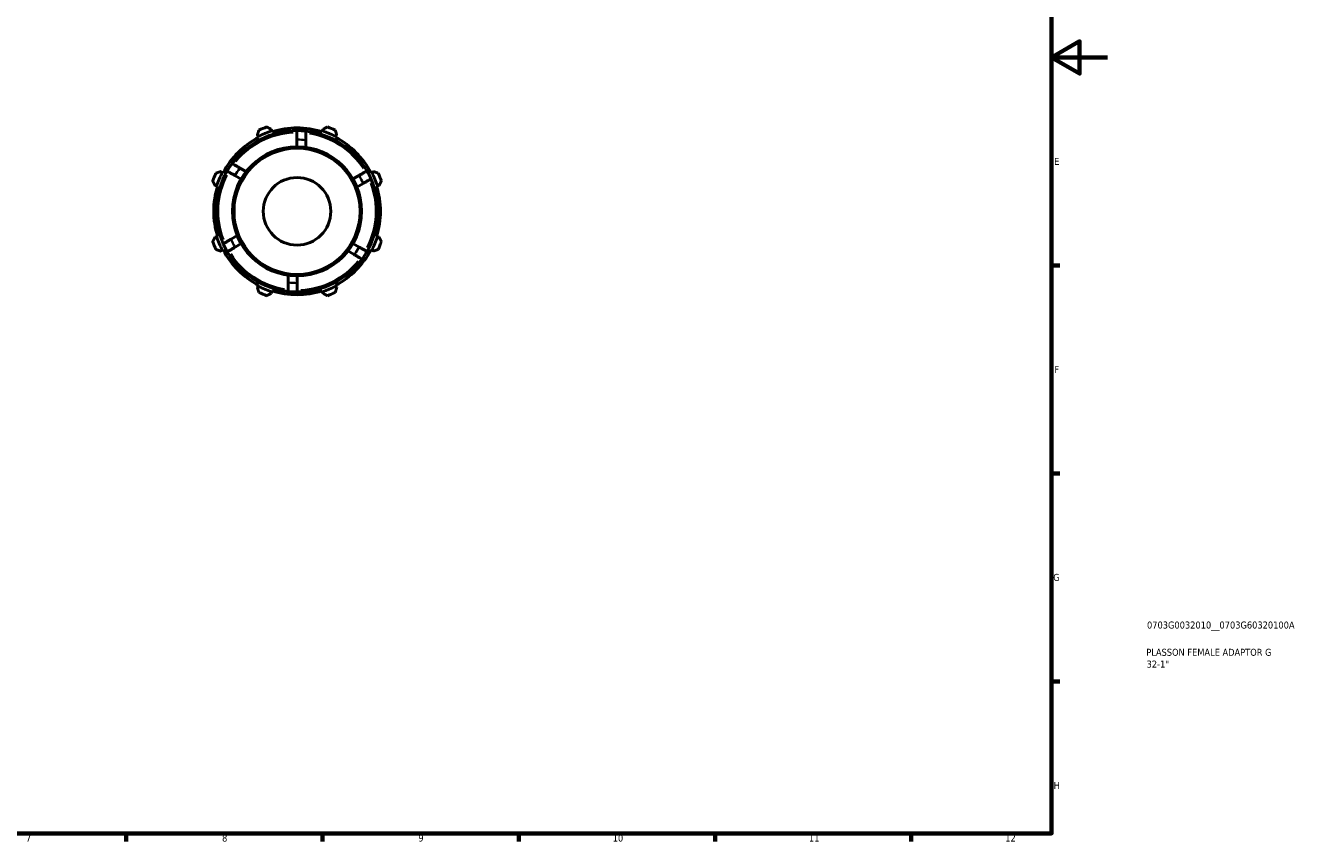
# Model space of a CAD drawing. Header units: millimetres. Extents: x 0 to 909, y 0 to 594.
# Tile 3 of 4: x 455 to 909, y 17 to 308. Entities that reach past the tile are written whole.
import ezdxf

# ---------------------------------------------------------------- set-up
doc = ezdxf.new("R2010")
doc.units = ezdxf.units.MM
for name, color, linetype, lineweight in [('Border (ISO)', 7, 'Continuous', 70), ('Title (ISO)', 7, 'Continuous', 50), ('Visible (ISO)', 7, 'Continuous', 50), ('Visible Narrow (ISO)', 7, 'Continuous', 35)]:
    doc.layers.add(name, color=color, linetype=linetype, lineweight=lineweight)
doc.styles.add('Note Text (ISO)', font='tahoma.ttf')

# ---------------------------------------------------------------- blocks, each defined once
blk = doc.blocks.new('Borders Default Border')
at = {"layer": 'Border (ISO)'}
for p, q in [((821, 222.75), (823.9, 222.75)), ((821, 148.5), (823.9, 148.5)), ((821, 74.25), (823.9, 74.25)), ((490.58, 20), (490.58, 17.1)), ((560.67, 20), (560.67, 17.1)), ((630.75, 20), (630.75, 17.1)), ((700.83, 20), (700.83, 17.1)), ((770.92, 20), (770.92, 17.1))]:
    blk.add_line(p, q, dxfattribs=at)
at = {"layer": 'Border (ISO)', "flags": 128}
for points in [[(20, 20), (20, 574), (821, 574), (821, 20), (20, 20)], [(841, 297), (821, 297), (831, 302.77), (831, 291.23), (821, 297)]]:
    blk.add_lwpolyline(points, dxfattribs=at)
at = {"layer": 'Border (ISO)', "color": 232, "true_color": 0xca0064, "char_height": 2.5, "attachment_point": 7, "style": 'Note Text (ISO)'}
for s, insert in [('E', (821.94, 258.63)), ('F', (822, 184.38)), ('G', (821.61, 110.08)), ('H', (821.74, 35.88)), ('7', (454.77, 17.1)), ('8', (524.81, 17.04)), ('9', (594.88, 17.05)), ('10', (664.29, 17.05)), ('11', (734.37, 17.1)), ('12', (804.46, 17.1))]:
    blk.add_mtext(s, dxfattribs=dict(at, insert=insert))
blk = doc.blocks.new('Title Blocks ISO')
at = {"layer": 'Title (ISO)', "color": 232, "true_color": 0xca0064, "style": 'Note Text (ISO)'}
for tag, p in [('PART_NUMBER_001', (34.08, 73.13)), ('DESCRIPTION_001', (33.84, 63.4)), ('DESCRIPTION_002', (33.93, 59.18))]:
    blk.add_attdef(tag, p, '', height=2.5, dxfattribs=at)

msp = doc.modelspace()

# ---------------------------------------------------------------- linework, layer by layer
at = {"layer": 'Visible (ISO)'}
for p, q in [((537.398, 269.296), (537.694, 268.728)), ((537.694, 268.728), (537.841, 268.444)), ((542.538, 270.734), (542.345, 271.345)), ((542.634, 270.429), (542.538, 270.734)), ((560.628, 270.734), (560.532, 270.429)), ((560.821, 271.345), (560.628, 270.734)), ((565.325, 268.444), (565.472, 268.728)), ((565.472, 268.728), (565.768, 269.296)), ((551.555, 267.647), (551.555, 265.087)), ((554.755, 264.867), (554.755, 267.449)), ((524.902, 255.936), (524.334, 256.231)), ((525.185, 255.788), (524.902, 255.936)), ((529.399, 254.822), (531.616, 253.542)), ((533.406, 256.204), (531.169, 257.495)), ((573.739, 254.871), (571.522, 253.591)), ((578.264, 255.936), (577.98, 255.788)), ((578.832, 256.231), (578.264, 255.936)), ((522.285, 251.284), (522.895, 251.092)), ((522.895, 251.092), (523.2, 250.996)), ((572.932, 250.71), (575.168, 252.001)), ((579.966, 250.996), (580.271, 251.092)), ((580.271, 251.092), (580.881, 251.284)), ((522.895, 233.001), (522.285, 232.809)), ((523.2, 233.098), (522.895, 233.001)), ((530.234, 233.383), (527.998, 232.092)), ((580.271, 233.001), (579.966, 233.098)), ((580.881, 232.809), (580.271, 233.001)), ((524.334, 227.862), (524.902, 228.157)), ((524.902, 228.157), (525.185, 228.305)), ((529.427, 229.222), (531.644, 230.502)), ((569.76, 227.889), (571.996, 226.598)), ((573.767, 229.271), (571.55, 230.551)), ((577.98, 228.305), (578.264, 228.157)), ((578.264, 228.157), (578.832, 227.862)), ((548.411, 219.226), (548.411, 216.644)), ((551.611, 216.447), (551.611, 219.007)), ((537.694, 215.365), (537.398, 214.798)), ((537.841, 215.649), (537.694, 215.365)), ((542.538, 213.359), (542.634, 213.664)), ((560.532, 213.664), (560.628, 213.359)), ((565.472, 215.365), (565.325, 215.649)), ((565.768, 214.798), (565.472, 215.365)), ((542.345, 212.748), (542.538, 213.359)), ((560.628, 213.359), (560.821, 212.748))]:
    msp.add_line(p, q, dxfattribs=at)
for radius in [23.04, 12.059]:
    msp.add_circle((551.583, 242.047), radius, dxfattribs=at)
for radius, start, end in [(29.76, 117.5, 152.5), (28.8, 90.05584, 143.67682), (30.08, 107.5, 117.5), (32, 109.79198, 115.20802), (29.76, 72.5, 107.5), (28.8, 83.67682, 90.05584), (28.8, 30.05584, 83.67682), (30.08, 62.5, 72.5), (32, 64.79198, 70.20802), (29.76, 27.5, 62.5), (32, 154.79198, 160.20802), (28.8, 150.05584, 203.67682), (30.08, 152.5, 162.5), (28.8, 143.67682, 150.05584), (28.8, 23.67682, 30.05584), (30.08, 17.5, 27.5), (32, 19.79198, 25.20802), (29.76, 162.5, 197.5), (28.8, 330.05584, 23.67682), (29.76, 342.5, 17.5), (30.08, 197.5, 207.5), (30.08, 332.5, 342.5), (32, 199.79198, 205.20802), (29.76, 207.5, 242.5), (28.8, 203.67682, 210.05584), (28.8, 210.05584, 263.67682), (29.76, 297.5, 332.5), (28.8, 323.67682, 330.05584), (32, 334.79198, 340.20802), (28.8, 270.05584, 323.67682), (30.08, 242.5, 252.5), (29.76, 252.5, 287.5), (30.08, 287.5, 297.5), (32, 244.79198, 250.20802), (28.8, 263.67682, 270.05584), (32, 289.79198, 295.20802)]:
    msp.add_arc((551.583, 242.047), radius, start, end, dxfattribs=at)
for points, weights in [([(537.954, 270.999), (537.67, 270.13), (537.398, 269.296)], [1.01262619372, 1.00911492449, 1.00479491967]), ([(542.345, 271.345), (541.563, 271.742), (540.748, 272.156)], [1.00479491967, 1.00911492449, 1.01262619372]), ([(562.418, 272.156), (561.603, 271.742), (560.821, 271.345)], [1.01262619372, 1.00911492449, 1.00479491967]), ([(565.768, 269.296), (565.496, 270.13), (565.212, 270.999)], [1.00479491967, 1.00911492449, 1.01262619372]), ([(524.334, 256.231), (523.5, 255.959), (522.63, 255.676)], [1.00479491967, 1.00911492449, 1.01262619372]), ([(580.535, 255.676), (579.666, 255.959), (578.832, 256.231)], [1.01262619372, 1.00911492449, 1.00479491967]), ([(521.473, 252.882), (521.887, 252.067), (522.285, 251.284)], [1.01262619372, 1.00911492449, 1.00479491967]), ([(580.881, 251.284), (581.279, 252.067), (581.693, 252.882)], [1.00479491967, 1.00911492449, 1.01262619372]), ([(522.285, 232.809), (521.887, 232.026), (521.473, 231.211)], [1.00479491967, 1.00911492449, 1.01262619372]), ([(581.693, 231.211), (581.279, 232.026), (580.881, 232.809)], [1.01262619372, 1.00911492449, 1.00479491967]), ([(522.63, 228.418), (523.5, 228.134), (524.334, 227.862)], [1.01262619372, 1.00911492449, 1.00479491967]), ([(578.832, 227.862), (579.666, 228.134), (580.535, 228.418)], [1.00479491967, 1.00911492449, 1.01262619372]), ([(537.398, 214.798), (537.67, 213.963), (537.954, 213.094)], [1.00479491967, 1.00911492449, 1.01262619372]), ([(565.212, 213.094), (565.496, 213.963), (565.768, 214.798)], [1.01262619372, 1.00911492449, 1.00479491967]), ([(540.748, 211.937), (541.563, 212.351), (542.345, 212.748)], [1.01262619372, 1.00911492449, 1.00479491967]), ([(560.821, 212.748), (561.603, 212.351), (562.418, 211.937)], [1.00479491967, 1.00911492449, 1.01262619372])]:
    msp.add_rational_spline(points, weights, degree=2, dxfattribs=at)
for points, knots in [([(551.555, 270.847), (551.555, 270.847), (551.555, 270.754), (551.555, 270.452), (551.555, 270.189), (551.555, 269.63), (551.555, 269.236), (551.555, 268.506), (551.555, 268.041), (551.555, 267.647)], [0, 0, 0, 0, 0.11847699, 0.11847699, 0.236954, 0.236954, 0.35543106, 0.35543106, 0.47390816, 0.47390816, 0.47390816, 0.47390816]), ([(554.755, 267.449), (554.755, 267.848), (554.755, 268.318), (554.755, 269.053), (554.755, 269.45), (554.755, 270.011), (554.755, 270.276), (554.755, 270.579), (554.755, 270.671), (554.755, 270.671)], [-0.47557166, -0.47557166, -0.47557166, -0.47557166, -0.35593326, -0.35593326, -0.23682682, -0.23682682, -0.11822826, -0.11822826, 0, 0, 0, 0]), ([(526.627, 256.422), (526.627, 256.422), (526.707, 256.376), (526.969, 256.225), (527.197, 256.093), (527.681, 255.814), (528.022, 255.617), (528.654, 255.252), (529.057, 255.02), (529.399, 254.822)], [0, 0, 0, 0, 0.11847699, 0.11847699, 0.236954, 0.236954, 0.35543106, 0.35543106, 0.47390816, 0.47390816, 0.47390816, 0.47390816]), ([(531.169, 257.495), (530.824, 257.694), (530.418, 257.929), (529.78, 258.297), (529.437, 258.495), (528.951, 258.776), (528.722, 258.908), (528.459, 259.06), (528.379, 259.106), (528.379, 259.106)], [-0.47557166, -0.47557166, -0.47557166, -0.47557166, -0.35593326, -0.35593326, -0.23682682, -0.23682682, -0.11822826, -0.11822826, 0, 0, 0, 0]), ([(576.51, 256.471), (576.51, 256.471), (576.43, 256.425), (576.169, 256.273), (575.941, 256.142), (575.457, 255.863), (575.116, 255.666), (574.484, 255.301), (574.081, 255.068), (573.739, 254.871)], [0, 0, 0, 0, 0.11847699, 0.11847699, 0.236954, 0.236954, 0.35543106, 0.35543106, 0.47390816, 0.47390816, 0.47390816, 0.47390816]), ([(575.168, 252.001), (575.514, 252.2), (575.92, 252.435), (576.557, 252.803), (576.901, 253.001), (577.387, 253.282), (577.616, 253.414), (577.878, 253.566), (577.959, 253.612), (577.959, 253.612)], [-0.47557166, -0.47557166, -0.47557166, -0.47557166, -0.35593326, -0.35593326, -0.23682682, -0.23682682, -0.11822826, -0.11822826, 0, 0, 0, 0]), ([(527.998, 232.092), (527.652, 231.893), (527.246, 231.658), (526.608, 231.29), (526.265, 231.092), (525.779, 230.811), (525.55, 230.679), (525.287, 230.527), (525.207, 230.481), (525.207, 230.481)], [-0.47557166, -0.47557166, -0.47557166, -0.47557166, -0.35593326, -0.35593326, -0.23682682, -0.23682682, -0.11822826, -0.11822826, 0, 0, 0, 0]), ([(526.655, 227.622), (526.655, 227.622), (526.735, 227.668), (526.997, 227.82), (527.225, 227.951), (527.709, 228.23), (528.05, 228.428), (528.682, 228.792), (529.085, 229.025), (529.427, 229.222)], [0, 0, 0, 0, 0.11847699, 0.11847699, 0.236954, 0.236954, 0.35543106, 0.35543106, 0.47390816, 0.47390816, 0.47390816, 0.47390816]), ([(576.538, 227.671), (576.538, 227.671), (576.458, 227.717), (576.197, 227.868), (575.969, 228), (575.485, 228.279), (575.144, 228.476), (574.512, 228.841), (574.109, 229.073), (573.767, 229.271)], [0, 0, 0, 0, 0.11847699, 0.11847699, 0.236954, 0.236954, 0.35543106, 0.35543106, 0.47390816, 0.47390816, 0.47390816, 0.47390816]), ([(571.996, 226.598), (572.342, 226.399), (572.748, 226.164), (573.385, 225.796), (573.729, 225.598), (574.215, 225.317), (574.444, 225.185), (574.707, 225.033), (574.787, 224.987), (574.787, 224.987)], [-0.47557166, -0.47557166, -0.47557166, -0.47557166, -0.35593326, -0.35593326, -0.23682682, -0.23682682, -0.11822826, -0.11822826, 0, 0, 0, 0]), ([(548.411, 216.644), (548.411, 216.245), (548.411, 215.776), (548.411, 215.04), (548.411, 214.643), (548.411, 214.082), (548.411, 213.817), (548.411, 213.514), (548.411, 213.422), (548.411, 213.422)], [-0.47557166, -0.47557166, -0.47557166, -0.47557166, -0.35593326, -0.35593326, -0.23682682, -0.23682682, -0.11822826, -0.11822826, 0, 0, 0, 0]), ([(551.611, 213.247), (551.611, 213.247), (551.611, 213.339), (551.611, 213.641), (551.611, 213.905), (551.611, 214.463), (551.611, 214.857), (551.611, 215.587), (551.611, 216.052), (551.611, 216.447)], [0, 0, 0, 0, 0.11847699, 0.11847699, 0.236954, 0.236954, 0.35543106, 0.35543106, 0.47390816, 0.47390816, 0.47390816, 0.47390816])]:
    msp.add_open_spline(points, degree=3, knots=knots, dxfattribs=at)
at = {"layer": 'Visible Narrow (ISO)'}
msp.add_circle((551.583, 242.047), 22.4, dxfattribs=at)
for radius, start, end in [(28.16, 92.73088, 140.85873), (28.16, 32.73088, 80.85873), (25.6, 83.24157, 89.70381), (28.16, 152.73088, 200.85873), (25.6, 143.24157, 149.70381), (25.6, 23.24157, 29.70381), (28.16, 332.73088, 20.85873), (25.6, 203.24157, 209.70381), (25.6, 323.24157, 329.70381), (28.16, 212.73088, 260.85873), (28.16, 272.73088, 320.85873), (25.6, 263.24157, 269.70381)]:
    msp.add_arc((551.583, 242.047), radius, start, end, dxfattribs=at)

# ---------------------------------------------------------------- block references
msp.add_blockref('Borders Default Border', (0, 0))
msp.add_blockref('Title Blocks ISO', (821, 20)).add_auto_attribs({'PART_NUMBER_001': '0703G0032010__0703G60320100A', 'DESCRIPTION_001': 'PLASSON FEMALE ADAPTOR G', 'DESCRIPTION_002': '32-1"'})

doc.saveas('drawing.dxf')
